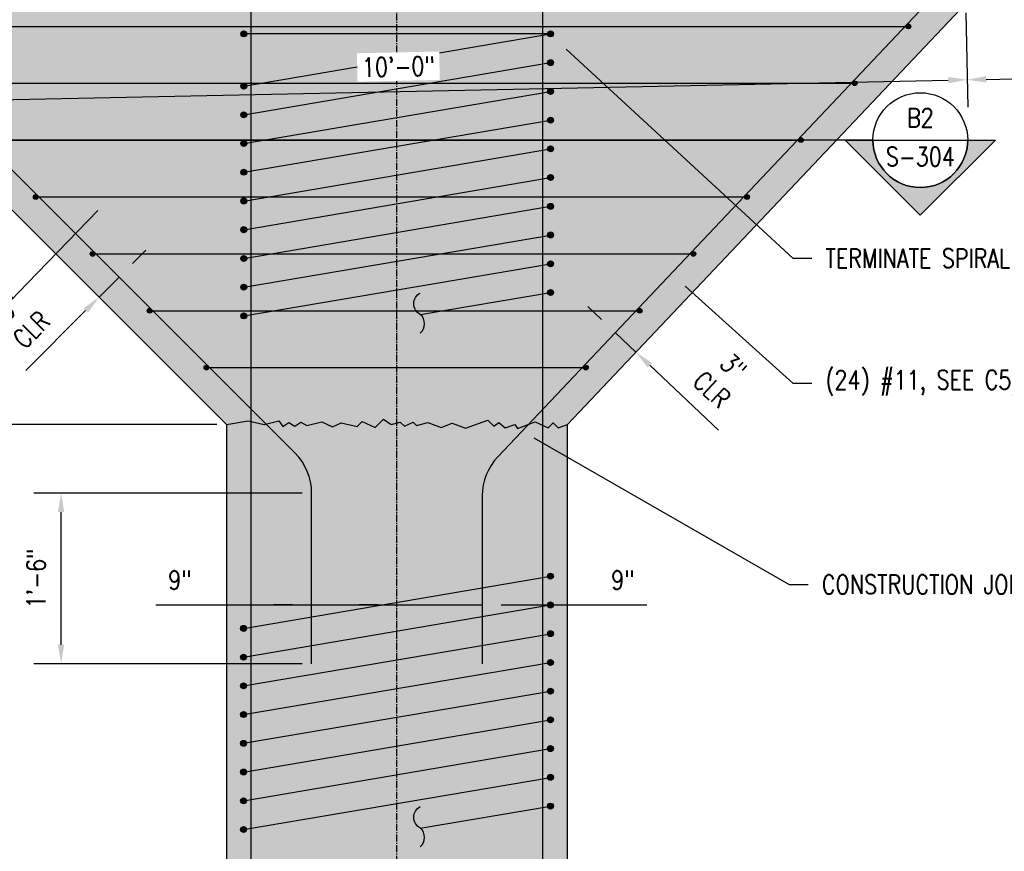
# Model space of a CAD drawing. Header units: inches. Extents: x -1586 to -513, y -86 to 236.
# Tile 9 of 12: x -1286 to -1182, y 84 to 172. Entities that reach past the tile are written whole.
import ezdxf
from ezdxf import colors
from ezdxf.entities.mleader import LeaderData, LeaderLine
from ezdxf.enums import TextEntityAlignment as Align
from ezdxf.math import Vec2, Vec3

# ---------------------------------------------------------------- set-up
doc = ezdxf.new("R2010")
doc.units = ezdxf.units.IN
doc.header["$MEASUREMENT"] = 0
doc.linetypes.add('CENTER2', pattern=[1.125, 0.75, -0.125, 0.125, -0.125])
for name, color, linetype in [('A-DETL', 3, 'Continuous'), ('A-DETL-GENF', 3, 'Continuous'), ('A-DETL-WIDE', 5, 'Continuous'), ('A-WALL-PATT', 8, 'Continuous'), ('G-ANNO-SYMB', 2, 'Continuous'), ('S-ANNO-DIMS', 1, 'Continuous'), ('S-ANNO-NOTE', 2, 'Continuous'), ('S-ANNO-SYMB', 2, 'Continuous'), ('S-ANNO-TEXT', 2, 'Continuous'), ('S-COLS', 53, 'Continuous'), ('S-GRID', 1, 'CENTER2')]:
    doc.layers.add(name, color=color, linetype=linetype)
doc.styles.add('Annotative', font='romans.shx', dxfattribs={"width": 0.8, "height": 0.125})
doc.styles.add('Arial', font='romans.shx', dxfattribs={"width": 0.8})
doc.styles.add('ROMANS', font='romans.shx', dxfattribs={"width": 0.8})
doc.dimstyles.new('Annotative', dxfattribs={"dimscale": 0, "dimtxt": 0.125, "dimasz": 0.125, "dimexe": 0.18, "dimexo": 0.0625, "dimgap": 0.09, "dimtad": 1, "dimdec": 3, "dimzin": 3, "dimdsep": 46, "dimlunit": 4, "dimtxsty": 'Annotative', "dimcen": 0.09, "dimclrt": 2, "dimazin": 2, "dimtfac": 1, "dimtdec": 3, "dimtmove": 0, "dimatfit": 0, "dimfxl": 1, "dimtfill": 1, "dimfrac": 2, "dimtolj": 1, "dimtzin": 0, "dimarcsym": 0})

# ---------------------------------------------------------------- blocks, each defined once
blk = doc.blocks.new('Reinforcing Bar Section_USACE - __5-V7-INTERIOR COLUMN SECTION')
h = blk.add_hatch(color=256)
h.dxf.hatch_style = 1
h.paths.add_polyline_path([(-1177.2, 10.66, 1), (-1177.83, 10.66, 1)])
blk.add_circle((-1177.51, 10.66), 0.312)
blk = doc.blocks.new('*D76')
at = {"layer": 'Defpoints', "color": 0, "transparency": 16777216}
for p in [(-1245.98, 119.36), (-1254.98, 115.53), (-1245.98, 109.91)]:
    blk.add_point(p, dxfattribs=at)
at = {"layer": 'S-ANNO-DIMS', "color": 0, "lineweight": -2, "transparency": 16777216}
for p, q in [((-1271.43, 109.91), (-1254.98, 109.91)), ((-1256.98, 109.91), (-1258.98, 109.91)), ((-1254.98, 109.91), (-1245.98, 109.91)), ((-1254.98, 109.91), (-1245.98, 109.91)), ((-1243.98, 109.91), (-1241.98, 109.91))]:
    blk.add_line(p, q, dxfattribs=at)
at = {"layer": 'S-ANNO-DIMS', "color": 0, "transparency": 16777216}
for points in [[(-1256.98, 110.24), (-1256.98, 109.57), (-1254.98, 109.91)], [(-1243.98, 110.24), (-1243.98, 109.57), (-1245.98, 109.91)]]:
    blk.add_solid(points, dxfattribs=at)
at = {"layer": 'S-ANNO-DIMS', "color": 2, "lineweight": -3, "transparency": 16777216, "insert": (-1268.88, 112.54), "char_height": 2, "attachment_point": 5, "style": 'Annotative', "bg_fill": 3, "box_fill_scale": 1.25, "bg_fill_color": 256, "bg_fill_true_color": 13158600, "bg_fill_transparency": 0}
blk.add_mtext('\\A1;9"', dxfattribs=at)
blk = doc.blocks.new('*D75')
at = {"layer": 'Defpoints', "color": 0, "transparency": 16777216}
for p in [(-1245.98, 119.36), (-1236.98, 114.96), (-1236.98, 109.91)]:
    blk.add_point(p, dxfattribs=at)
at = {"layer": 'S-ANNO-DIMS', "color": 0, "lineweight": -2, "transparency": 16777216}
for p, q in [((-1247.98, 109.91), (-1249.98, 109.91)), ((-1245.98, 109.91), (-1236.98, 109.91)), ((-1234.98, 109.91), (-1219.6, 109.91))]:
    blk.add_line(p, q, dxfattribs=at)
at = {"layer": 'S-ANNO-DIMS', "color": 0, "transparency": 16777216}
for points in [[(-1247.98, 110.24), (-1247.98, 109.57), (-1245.98, 109.91)], [(-1234.98, 110.24), (-1234.98, 109.57), (-1236.98, 109.91)]]:
    blk.add_solid(points, dxfattribs=at)
at = {"layer": 'S-ANNO-DIMS', "color": 2, "lineweight": -3, "transparency": 16777216, "insert": (-1222.15, 112.54), "char_height": 2, "attachment_point": 5, "style": 'Annotative', "bg_fill": 3, "box_fill_scale": 1.25, "bg_fill_color": 256, "bg_fill_true_color": 13158600, "bg_fill_transparency": 0}
blk.add_mtext('\\A1;9"', dxfattribs=at)
blk = doc.blocks.new('*D9')
at = {"layer": 'Defpoints', "color": 0, "transparency": 16777216}
for p in [(-1281.41, 121.71), (-1254.98, 121.71), (-1254.98, 103.71)]:
    blk.add_point(p, dxfattribs=at)
at = {"layer": 'S-ANNO-DIMS', "color": 0, "lineweight": -2, "transparency": 16777216}
for p, q in [((-1255.98, 121.71), (-1284.29, 121.71)), ((-1281.41, 105.71), (-1281.41, 119.71)), ((-1255.98, 103.71), (-1284.29, 103.71))]:
    blk.add_line(p, q, dxfattribs=at)
at = {"layer": 'S-ANNO-DIMS', "color": 0, "transparency": 16777216}
for points in [[(-1281.74, 119.71), (-1281.08, 119.71), (-1281.41, 121.71)], [(-1281.74, 105.71), (-1281.08, 105.71), (-1281.41, 103.71)]]:
    blk.add_solid(points, dxfattribs=at)
at = {"layer": 'S-ANNO-DIMS', "color": 2, "lineweight": -3, "transparency": 16777216, "insert": (-1284.04, 112.71), "char_height": 2, "width": 8.2186, "attachment_point": 5, "rotation": 90, "style": 'Annotative', "bg_fill": 3, "box_fill_scale": 1.25, "bg_fill_color": 256, "bg_fill_true_color": 13158600, "bg_fill_transparency": 0}
blk.add_mtext('\\A1;1\'-6"', dxfattribs=at)
blk = doc.blocks.new('*D38')
at = {"layer": 'Defpoints', "color": 0, "transparency": 16777216}
for p in [(-1291.18, 128.95), (-1263.98, 128.95), (-1263.98, 0.34)]:
    blk.add_point(p, dxfattribs=at)
at = {"layer": 'S-ANNO-DIMS', "color": 0, "lineweight": -2, "transparency": 16777216}
for p, q in [((-1264.98, 128.95), (-1294.06, 128.95)), ((-1291.18, 2.34), (-1291.18, 126.95))]:
    blk.add_line(p, q, dxfattribs=at)
at = {"layer": 'S-ANNO-DIMS', "color": 0, "transparency": 16777216}
for points in [[(-1291.51, 126.95), (-1290.84, 126.95), (-1291.18, 128.95)], [(-1291.51, 2.34), (-1290.84, 2.34), (-1291.18, 0.34)]]:
    blk.add_solid(points, dxfattribs=at)
at = {"layer": 'S-ANNO-DIMS', "color": 2, "transparency": 16777216, "insert": (-1294.14, 64.64), "char_height": 2, "attachment_point": 5, "rotation": 90, "style": 'Annotative', "bg_fill": 3, "box_fill_scale": 1.25, "bg_fill_color": 256, "bg_fill_true_color": 13158600, "bg_fill_transparency": 0}
blk.add_mtext('\\A1;10\'-8 5/8"', dxfattribs=at)
blk = doc.blocks.new('*D43')
at = {"layer": 'Defpoints', "color": 0, "transparency": 16777216}
for p in [(-1185.98, 173.38), (-1305.91, 170.89), (-1185.81, 165.32)]:
    blk.add_point(p, dxfattribs=at)
at = {"layer": 'S-ANNO-DIMS', "color": 0, "lineweight": -2, "transparency": 16777216}
for p, q in [((-1185.96, 172.38), (-1185.75, 162.44)), ((-1305.89, 169.89), (-1305.68, 159.95)), ((-1303.74, 162.87), (-1187.81, 165.28))]:
    blk.add_line(p, q, dxfattribs=at)
at = {"layer": 'S-ANNO-DIMS', "color": 0, "transparency": 16777216}
for points in [[(-1187.82, 165.61), (-1187.8, 164.95), (-1185.81, 165.32)], [(-1303.75, 163.21), (-1303.74, 162.54), (-1305.74, 162.83)]]:
    blk.add_solid(points, dxfattribs=at)
at = {"layer": 'S-ANNO-DIMS', "color": 2, "transparency": 16777216, "insert": (-1245.83, 166.71), "char_height": 2, "attachment_point": 5, "rotation": 1.1899, "style": 'Annotative', "bg_fill": 3, "box_fill_scale": 1.25, "bg_fill_color": 256, "bg_fill_true_color": 13158600, "bg_fill_transparency": 0}
blk.add_mtext('\\A1;10\'-0"', dxfattribs=at)
blk = doc.blocks.new('*D51')
at = {"layer": 'Defpoints', "color": 0, "transparency": 16777216}
for p in [(-1276.36, 145.58), (-1278.48, 143.46), (-1277.4, 142.38)]:
    blk.add_point(p, dxfattribs=at)
at = {"layer": 'S-ANNO-DIMS', "color": 0, "lineweight": -2, "transparency": 16777216}
for p, q in [((-1273.87, 145.92), (-1272.46, 147.33)), ((-1275.28, 144.5), (-1277.4, 142.38)), ((-1278.82, 140.97), (-1285.13, 134.66))]:
    blk.add_line(p, q, dxfattribs=at)
at = {"layer": 'S-ANNO-DIMS', "color": 0, "transparency": 16777216}
for points in [[(-1274.11, 146.15), (-1273.63, 145.68), (-1275.28, 144.5)], [(-1279.05, 141.2), (-1278.58, 140.73), (-1277.4, 142.38)]]:
    blk.add_solid(points, dxfattribs=at)
at = {"layer": 'S-ANNO-DIMS', "color": 2, "transparency": 16777216, "insert": (-1285.72, 140.14), "char_height": 2, "attachment_point": 5, "rotation": 45, "style": 'Annotative', "bg_fill": 3, "box_fill_scale": 1.25, "bg_fill_color": 256, "bg_fill_true_color": 13158600, "bg_fill_transparency": 0}
blk.add_mtext('\\A1;3"\\PCLR', dxfattribs=at)
blk = doc.blocks.new('Reinforcing Bar Section_USACE - __4')
h = blk.add_hatch(color=256)
h.dxf.hatch_style = 1
h.paths.add_polyline_path([(-0.25, 0, 1), (0.25, 0, 1)])
blk.add_circle((0, 0), 0.25)
blk = doc.blocks.new('*D59')
at = {"layer": 'Defpoints', "color": 0, "transparency": 16777216}
for p in [(-1216.53, 145.42), (-1214.35, 143.36), (-1222.94, 138.65)]:
    blk.add_point(p, dxfattribs=at)
at = {"layer": 'S-ANNO-DIMS', "color": 0, "lineweight": -2, "transparency": 16777216}
for p, q in [((-1224.39, 140.02), (-1225.85, 141.39)), ((-1222.94, 138.65), (-1220.76, 136.58)), ((-1219.31, 135.21), (-1212.05, 128.35))]:
    blk.add_line(p, q, dxfattribs=at)
at = {"layer": 'S-ANNO-DIMS', "color": 0, "transparency": 16777216}
for points in [[(-1224.16, 140.26), (-1224.62, 139.78), (-1222.94, 138.65)], [(-1219.08, 135.45), (-1219.54, 134.97), (-1220.76, 136.58)]]:
    blk.add_solid(points, dxfattribs=at)
at = {"layer": 'S-ANNO-DIMS', "color": 2, "transparency": 16777216, "insert": (-1211.62, 133.85), "char_height": 2, "attachment_point": 5, "rotation": 316.6078, "style": 'Annotative', "bg_fill": 3, "box_fill_scale": 1.25, "bg_fill_color": 256, "bg_fill_true_color": 13158600, "bg_fill_transparency": 0}
blk.add_mtext('\\A1;3"\\PCLR', dxfattribs=at)
blk = doc.blocks.new('*D60')
at = {"layer": 'Defpoints', "color": 0, "transparency": 16777216}
for p in [(-1161.98, 173.88), (-1185.98, 173.38), (-1161.81, 165.82)]:
    blk.add_point(p, dxfattribs=at)
at = {"layer": 'S-ANNO-DIMS', "color": 0, "lineweight": -2, "transparency": 16777216}
for p, q in [((-1161.96, 172.88), (-1161.75, 162.94)), ((-1185.96, 172.38), (-1185.75, 162.44)), ((-1183.81, 165.36), (-1163.81, 165.78))]:
    blk.add_line(p, q, dxfattribs=at)
at = {"layer": 'S-ANNO-DIMS', "color": 0, "transparency": 16777216}
for points in [[(-1183.82, 165.7), (-1183.8, 165.03), (-1185.81, 165.32)], [(-1163.82, 166.11), (-1163.8, 165.45), (-1161.81, 165.82)]]:
    blk.add_solid(points, dxfattribs=at)
at = {"layer": 'S-ANNO-DIMS', "color": 2, "transparency": 16777216, "insert": (-1173.9, 169.87), "char_height": 2, "attachment_point": 5, "rotation": 1.1899, "style": 'Annotative', "bg_fill": 3, "box_fill_scale": 1.25, "bg_fill_color": 256, "bg_fill_true_color": 13158600, "bg_fill_transparency": 0}
blk.add_mtext('\\A1;2\'-0"\\PTYP', dxfattribs=at)
blk = doc.blocks.new('*U61')
at = {"lineweight": -3}
h = blk.add_hatch(color=256, dxfattribs=at)
edge = h.paths.add_edge_path()
edge.add_line((0.3125, 0), (0.4947, 0))
edge.add_line((0.4947, 0), (0, -0.4947))
edge.add_line((0, -0.4947), (-0.4947, 0))
edge.add_line((-0.4947, 0), (-0.3125, 0))
edge.add_arc((0, 0), 0.3125, 180, 360)
at = {"linetype": 'Continuous', "lineweight": -3}
blk.add_line((-0.3125, 0), (-6.773, 0), dxfattribs=at)
at = {"lineweight": -3}
for p, q in [((-0.4947, 0), (0, -0.4947)), ((-0.3125, 0), (0.3125, 0)), ((0, -0.4947), (0.4947, 0))]:
    blk.add_line(p, q, dxfattribs=at)
at = {"lineweight": -3, "flags": 128}
blk.add_lwpolyline([(0.3125, 0), (0.4947, 0), (0, -0.4947), (-0.4947, 0), (-0.3125, 0, 1), (0.3125, 0)], format="xyb", close=True, dxfattribs=at)
blk.add_lwpolyline([(0.3125, -0.0156), (0.3125, -0.0156)], dxfattribs=at)
blk.add_lwpolyline([(0.3125, -0.0156), (0.3125, -0.0156)], dxfattribs=at)
at = {"lineweight": -3}
blk.add_circle((0, 0), 0.3125, dxfattribs=at)
at = {"linetype": 'Continuous', "lineweight": -3, "style": 'Arial'}
blk.add_attdef('X#', text='', height=0.0938, dxfattribs=at).set_placement((0, 0.0469), align=Align.BOTTOM_CENTER)
blk.add_attdef('X-###', text='', height=0.0938, dxfattribs=at).set_placement((0, -0.0469), align=Align.TOP_CENTER)

msp = doc.modelspace()

# ---------------------------------------------------------------- hatches: boundary and pattern name
at = {"layer": 'A-WALL-PATT', "lineweight": -3}
h = msp.add_hatch(dxfattribs=at)
h.set_pattern_fill('AR-CONC', color=8, style=0)
h.set_pattern_definition([(50, (0, 0), (7.172602, -0.627521), [0.75, -8.25]), (355, (0, 0), (-1.387513, 7.52192), [0.6, -6.6]), (100.45144, (0.598, -0.052), (5.78509, 6.8944), [0.6374, -7.01142]), (46.1842, (0, 2), (10.672413, -1.65519), [1.125, -12.375]), (96.6356, (0.889, 1.862), (9.34662, 9.741186), [0.9561, -10.51714]), (351.1842, (0, 2), (9.34662, 9.74119), [0.9, -9.9]), (21, (1, 1.5), (5.96907, -4.02619), [0.75, -8.25]), (326, (1, 1.5), (2.433153, 7.2515), [0.6, -6.6]), (71.45144, (1.4974, 1.1645), (8.402224, 3.22531), [0.6374, -7.01142]), (37.5, (0, 0), (0.1215986, 3.3289385), [0, -6.52, 0, -6.7, 0, -6.625]), (7.5, (0, 0), (2.630695, 3.944117), [0, -3.82, 0, -6.37, 0, -2.525]), (327.5, (-2.23, 0), (5.3382244, -0.2255487), [0, -2.5, 0, -7.8, 0, -10.35]), (317.5, (-3.23, 0), (5.831862, 1.00105), [0, -3.25, 0, -5.18, 0, -7.35])])
h.paths.add_polyline_path([(-1161.9761, 173.876), (-1185.9761, 173.3775), (-1227.9761, 128.9516), (-1227.9761, 0.375), (-1229.1076, 0.0078), (-1229.6379, 0.5381), (-1230.1683, 0.0078), (-1231.5277, 0.6417), (-1233.4071, -0.0423), (-1233.6939, 0.3672), (-1234.6908, 0.0044), (-1235.3589, 0.565), (-1235.8873, 0.1951), (-1236.5235, 0.8313), (-1238.8727, -0.0237), (-1240.2823, 0.4893), (-1241.4569, 0.0618), (-1242.8664, 0.5748), (-1244.0738, 0.2513), (-1244.4274, 0.6048), (-1245.3337, 0.1822), (-1245.7776, 0.6261), (-1246.7435, 0.3672), (-1247.5312, 0.9188), (-1248.4151, 0.035), (-1249.7746, 0.6689), (-1250.3049, 0.1385), (-1252.0093, 0.5353), (-1252.9157, 0.1127), (-1254.0485, 0.6409), (-1255.6156, 0.2502), (-1256.2651, 0.6252), (-1256.8795, 0.195), (-1257.529, 0.57), (-1258.1434, 0.1399), (-1258.5735, 0.7542), (-1260.1256, 0.3672), (-1261.8042, 0.758), (-1263.9761, 0.375), (-1263.9761, 128.9516), (-1305.9109, 170.8864), (-1329.9761, 170.3865), (-1341.8145, 182.2248), (-1351.3196, 182.0294), (-1351.7151, 194.5216), (-1350.7314, 195.053), (-1352.7621, 195.9892), (-1351.7784, 196.5206), (-1351.984, 203.0155), (-1099.1377, 208.2152), (-1099.0038, 201.7031), (-1099.9933, 201.1827), (-1097.9731, 200.224), (-1098.9627, 199.7036), (-1098.7054, 187.1928), (-1150.1743, 186.1238)])
h.paths.add_polyline_path([(-1330.4287, 175.3228), (-1325.7362, 176.6834), (-1327.4999, 182.7662), (-1332.1923, 181.4056)], flags=24)

# ---------------------------------------------------------------- linework, layer by layer
at = {"layer": 'A-DETL', "lineweight": -3}
for p, q in [((-1262.1446, 164.6529), (-1229.7696, 170.155)), ((-1262.1446, 161.6216), (-1229.7696, 167.1237)), ((-1262.1446, 158.5904), (-1229.7696, 164.0925)), ((-1262.1446, 155.5591), (-1229.7696, 161.0612)), ((-1262.1446, 152.5279), (-1229.7696, 158.03)), ((-1262.1446, 149.4966), (-1229.7696, 154.9987)), ((-1262.1446, 146.4654), (-1229.7696, 151.9675)), ((-1262.1446, 143.4341), (-1229.7696, 148.9362)), ((-1262.1446, 140.4029), (-1229.7696, 145.905)), ((-1243.5158, 140.5407), (-1229.7696, 142.8737)), ((-1262.1636, 107.4372), (-1229.7886, 112.9393)), ((-1262.1636, 104.4059), (-1229.7886, 109.908)), ((-1262.1636, 101.3747), (-1229.7886, 106.8768)), ((-1262.1636, 98.3434), (-1229.7886, 103.8455)), ((-1262.1636, 95.3122), (-1229.7886, 100.8143)), ((-1262.1636, 92.2809), (-1229.7886, 97.783)), ((-1262.1636, 89.2497), (-1229.7886, 94.7518)), ((-1262.1636, 86.2184), (-1229.7886, 91.7205)), ((-1243.5141, 86.3563), (-1229.7886, 88.6893))]:
    msp.add_line(p, q, dxfattribs=at)
at = {"layer": 'A-DETL'}
for p, q in [((-1290.0772, 158.9516), (-1203.3614, 158.9516)), ((-1284.0772, 152.9516), (-1209.0337, 152.9516)), ((-1266.0772, 134.9516), (-1226.0508, 134.9516))]:
    msp.add_line(p, q, dxfattribs=at)
at = {"layer": 'A-DETL', "lineweight": -3}
for points in [[(-1243.5158, 138.572, 0.44469329), (-1243.5158, 140.572, -0.60352966), (-1243.5158, 142.822)], [(-1243.5141, 84.3875, 0.44469329), (-1243.5141, 86.3875, -0.60352966), (-1243.5141, 88.6375)]]:
    msp.add_lwpolyline(points, format="xyb", dxfattribs=at)
msp.add_lwpolyline([(-1263.9761, 128.9516), (-1261.6603, 129.3423), (-1259.9817, 128.9516), (-1258.4297, 129.3386), (-1257.9995, 128.7242), (-1257.3851, 129.1544), (-1256.7356, 128.7794), (-1256.1212, 129.2096), (-1255.4717, 128.8346), (-1253.9047, 129.2253), (-1252.7718, 128.697), (-1251.8655, 129.1196), (-1250.161, 128.7229), (-1249.6307, 129.2532), (-1248.2712, 128.6193), (-1247.3874, 129.5032), (-1246.5996, 128.9516), (-1245.6337, 129.2104), (-1245.1898, 128.7666), (-1244.2835, 129.1892), (-1243.93, 128.8356), (-1242.7226, 129.1591), (-1241.313, 128.6461), (-1240.1384, 129.0736), (-1238.7289, 128.5606), (-1236.3796, 129.4157), (-1235.7434, 128.7794), (-1235.2151, 129.1494), (-1234.5469, 128.5887), (-1233.55, 128.9516), (-1233.2632, 128.542), (-1231.3839, 129.2261), (-1230.0244, 128.5921), (-1229.4941, 129.1225), (-1228.9637, 128.5921), (-1227.9761, 128.9516)], dxfattribs=at)
at = {"layer": 'S-COLS', "lineweight": -3}
for p, q in [((-1185.9761, 173.3775), (-1227.9761, 128.9516)), ((-1305.9109, 170.8864), (-1263.9761, 128.9516))]:
    msp.add_line(p, q, dxfattribs=at)
at = {"layer": 'S-GRID', "lineweight": -3}
msp.add_line((-1245.9761, -68.0567), (-1245.9761, 230.4176), dxfattribs=at)

# ---------------------------------------------------------------- block references
at = {"layer": 'A-DETL-GENF', "lineweight": -3}
for name, p in [('Reinforcing Bar Section_USACE - __5-V7-INTERIOR COLUMN SECTION', (-52.2567, 159.4969)), ('Reinforcing Bar Section_USACE - __5-V7-INTERIOR COLUMN SECTION', (-52.2567, 156.4657)), ('Reinforcing Bar Section_USACE - __5-V7-INTERIOR COLUMN SECTION', (-84.6317, 153.9949)), ('Reinforcing Bar Section_USACE - __5-V7-INTERIOR COLUMN SECTION', (-52.2567, 153.4344)), ('Reinforcing Bar Section_USACE - __5-V7-INTERIOR COLUMN SECTION', (-84.6317, 150.9636)), ('Reinforcing Bar Section_USACE - __5-V7-INTERIOR COLUMN SECTION', (-52.2567, 150.4032)), ('Reinforcing Bar Section_USACE - __4', (-1203.3614, 158.9516)), ('Reinforcing Bar Section_USACE - __5-V7-INTERIOR COLUMN SECTION', (-84.6317, 147.9324)), ('Reinforcing Bar Section_USACE - __5-V7-INTERIOR COLUMN SECTION', (-52.2567, 147.3719)), ('Reinforcing Bar Section_USACE - __5-V7-INTERIOR COLUMN SECTION', (-84.6317, 144.9011)), ('Reinforcing Bar Section_USACE - __5-V7-INTERIOR COLUMN SECTION', (-52.2567, 144.3407)), ('Reinforcing Bar Section_USACE - __4', (-1284.0772, 152.9516)), ('Reinforcing Bar Section_USACE - __5-V7-INTERIOR COLUMN SECTION', (-84.6317, 141.8699)), ('Reinforcing Bar Section_USACE - __4', (-1209.0337, 152.9516)), ('Reinforcing Bar Section_USACE - __5-V7-INTERIOR COLUMN SECTION', (-52.2567, 141.3094)), ('Reinforcing Bar Section_USACE - __5-V7-INTERIOR COLUMN SECTION', (-84.6317, 138.8386)), ('Reinforcing Bar Section_USACE - __5-V7-INTERIOR COLUMN SECTION', (-52.2567, 138.2782)), ('Reinforcing Bar Section_USACE - __5-V7-INTERIOR COLUMN SECTION', (-84.6317, 135.8074)), ('Reinforcing Bar Section_USACE - __4', (-1214.7061, 146.9516)), ('Reinforcing Bar Section_USACE - __5-V7-INTERIOR COLUMN SECTION', (-52.2567, 135.2469)), ('Reinforcing Bar Section_USACE - __5-V7-INTERIOR COLUMN SECTION', (-84.6317, 132.7761)), ('Reinforcing Bar Section_USACE - __5-V7-INTERIOR COLUMN SECTION', (-52.2567, 132.2157)), ('Reinforcing Bar Section_USACE - __5-V7-INTERIOR COLUMN SECTION', (-84.6317, 129.7449)), ('Reinforcing Bar Section_USACE - __4', (-1220.3784, 140.9516)), ('Reinforcing Bar Section_USACE - __4', (-1266.0772, 134.9516)), ('Reinforcing Bar Section_USACE - __4', (-1226.0508, 134.9516)), ('Reinforcing Bar Section_USACE - __5-V7-INTERIOR COLUMN SECTION', (-52.2758, 102.2812)), ('Reinforcing Bar Section_USACE - __5-V7-INTERIOR COLUMN SECTION', (-52.2758, 99.25)), ('Reinforcing Bar Section_USACE - __5-V7-INTERIOR COLUMN SECTION', (-84.6508, 96.7792)), ('Reinforcing Bar Section_USACE - __5-V7-INTERIOR COLUMN SECTION', (-52.2758, 96.2188)), ('Reinforcing Bar Section_USACE - __5-V7-INTERIOR COLUMN SECTION', (-84.6508, 93.7479)), ('Reinforcing Bar Section_USACE - __5-V7-INTERIOR COLUMN SECTION', (-52.2758, 93.1875)), ('Reinforcing Bar Section_USACE - __5-V7-INTERIOR COLUMN SECTION', (-84.6508, 90.7167)), ('Reinforcing Bar Section_USACE - __5-V7-INTERIOR COLUMN SECTION', (-52.2758, 90.1563)), ('Reinforcing Bar Section_USACE - __5-V7-INTERIOR COLUMN SECTION', (-84.6508, 87.6854)), ('Reinforcing Bar Section_USACE - __5-V7-INTERIOR COLUMN SECTION', (-52.2758, 87.125)), ('Reinforcing Bar Section_USACE - __5-V7-INTERIOR COLUMN SECTION', (-84.6508, 84.6542)), ('Reinforcing Bar Section_USACE - __5-V7-INTERIOR COLUMN SECTION', (-52.2758, 84.0938)), ('Reinforcing Bar Section_USACE - __5-V7-INTERIOR COLUMN SECTION', (-84.6508, 81.6229)), ('Reinforcing Bar Section_USACE - __5-V7-INTERIOR COLUMN SECTION', (-52.2758, 81.0625)), ('Reinforcing Bar Section_USACE - __5-V7-INTERIOR COLUMN SECTION', (-84.6508, 78.5917)), ('Reinforcing Bar Section_USACE - __5-V7-INTERIOR COLUMN SECTION', (-52.2758, 78.0313)), ('Reinforcing Bar Section_USACE - __5-V7-INTERIOR COLUMN SECTION', (-84.6508, 75.5604))]:
    msp.add_blockref(name, p, dxfattribs=at)

# ---------------------------------------------------------------- leaders
at = {"layer": 'S-ANNO-NOTE', "lineweight": -3}
ml = msp.add_multileader_mtext('Standard', dxfattribs=at)
ml.set_content('\\pxt3.2,6.4,9.6,12.8,16,19.2,22.4,25.6,28.8,32,35.2,38.4,41.6,44.8,48,51.2,54.4,57.6,60.8,64,67.2,70.4,73.6,76.8,80,83.2,86.4,89.6,92.8,96,99.2,102.4;{\\C256;SEE PLAN S-104 FOR ROOF SLAB REINFORCING }', color=256, style='Annotative')
ml.set_leader_properties(color=1, linetype='ByLayer', lineweight=-1)
ml.build(insert=Vec2(0, 0))
ml.multileader.update_dxf_attribs({"text_right_attachment_type": 3, "dogleg_length": 0.125, "arrow_head_size": 2, "scale": 16})
ctx = ml.context
ctx.base_point, ctx.scale, ctx.char_height, ctx.arrow_head_size, ctx.landing_gap_size, ctx.plane_origin = Vec3(-1421.0387, 165.4085), 16, 2, 2, 1.44, Vec3(-1431.9209, 190.7459)
ctx.right_attachment = 3
notes = []
notes.append((ctx, [(0, (1, 1, 0), (-1423.0387, 165.4085), (1, 0), 2, [(2, [(-1419.6166, 181.1503), (-1426.5753, 197.3914)], 0, [])])]))
ctx.mtext.insert, ctx.mtext.width, ctx.mtext.defined_height, ctx.mtext.flow_direction = Vec3(-1419.5987, 166.4085), 34.61305, 4.6939, 5
ml = msp.add_multileader_mtext('Standard', dxfattribs=at)
ml.set_content('#8 DIAGONAL BARS\\PMATCH ROOF REINF CONTINUOUS BAR SPACING, MAX 8" OC', color=256, style='Annotative')
ml.set_leader_properties(color=1, linetype='ByLayer', lineweight=-1)
ml.build(insert=Vec2(0, 0))
ml.multileader.update_dxf_attribs({"text_right_attachment_type": 3, "dogleg_length": 0.125, "arrow_head_size": 2, "scale": 16})
ctx = ml.context
ctx.base_point, ctx.scale, ctx.char_height, ctx.arrow_head_size, ctx.landing_gap_size, ctx.plane_origin = Vec3(-1478.4401, 150.5297), 16, 2, 2, 1.44, Vec3(-1486.437, 154.3722)
ctx.right_attachment = 3
notes.append((ctx, [(0, (1, 1, 0), (-1480.4401, 150.5297), (1, 0), 2, [(0, [(-1489.6428, 177.1075)], 0, [])])]))
ctx.mtext.insert, ctx.mtext.width, ctx.mtext.defined_height, ctx.mtext.flow_direction = Vec3(-1477.0001, 151.7201), 40.281249, 4.6939, 5
ml = msp.add_multileader_mtext('Standard', dxfattribs=at)
ml.set_content('6"X6" CHAMFER AT WALL TO ROOF JOINT, (TYP)', color=256, style='Annotative')
ml.set_leader_properties(color=1, linetype='ByLayer', lineweight=-1)
ml.build(insert=Vec2(0, 0))
ml.multileader.update_dxf_attribs({"text_right_attachment_type": 3, "dogleg_length": 0.125, "arrow_head_size": 2, "scale": 16})
ctx = ml.context
ctx.base_point, ctx.scale, ctx.char_height, ctx.arrow_head_size, ctx.landing_gap_size, ctx.plane_origin = Vec3(-1478.4401, 136.4789), 16, 2, 2, 1.44, Vec3(-1488.9328, 150.1365)
ctx.right_attachment = 3
notes.append((ctx, [(0, (1, 1, 0), (-1480.4401, 136.4789), (1, 0), 2, [(0, [(-1490.2746, 175.0615)], 0, [])])]))
ctx.mtext.insert, ctx.mtext.width, ctx.mtext.defined_height, ctx.mtext.flow_direction = Vec3(-1477.0001, 137.8122), 34.61305, 4.6939, 5
ml = msp.add_multileader_mtext('Standard', dxfattribs=at)
ml.set_content('TERMINATE SPIRAL 2" BELOW BOTTOM OF DROP PANEL ELEVATION', color=256, style='Annotative')
ml.set_leader_properties(color=1, lineweight=-1)
ml.build(insert=Vec2(0, 0))
ml.multileader.update_dxf_attribs({"text_right_attachment_type": 3, "dogleg_length": 0.125, "arrow_head_size": 2, "scale": 16})
ctx = ml.context
ctx.base_point, ctx.scale, ctx.char_height, ctx.arrow_head_size, ctx.landing_gap_size, ctx.plane_origin = Vec3(-1202.2144, 146.4879), 16, 2, 2, 1.44, Vec3(-1217.0978, 125.483)
ctx.right_attachment = 3
notes.append((ctx, [(0, (1, 1, 0), (-1204.2144, 146.4879), (1, 0), 2, [(0, [(-1229.5828, 169.9045)], 0, [])])]))
ctx.mtext.insert, ctx.mtext.width, ctx.mtext.defined_height, ctx.mtext.flow_direction = Vec3(-1200.7744, 147.4879), 33.949788, 8.4339, 5
for ctx, leaders in notes:
    for number, flags, end, landing, length, lines in leaders:
        leader = LeaderData()
        leader.index, (leader.has_last_leader_line, leader.has_dogleg_vector, leader.attachment_direction) = number, flags
        leader.last_leader_point, leader.dogleg_vector, leader.dogleg_length = Vec3(end), Vec3(landing), length
        for number, points, colour, breaks in lines:
            line = LeaderLine()
            line.index, line.vertices, line.color, line.breaks = number, Vec3.list(points), colors.encode_raw_color(colour), breaks
            leader.lines.append(line)
        ctx.leaders.append(leader)

# ---------------------------------------------------------------- next in the draw order: dimensions: what is measured, and where the dimension line sits
at = {"layer": 'S-ANNO-DIMS', "lineweight": -3}
dim = msp.add_linear_dim(base=(-1245.9761, 109.9082), p1=(-1254.9761, 115.527), p2=(-1245.9761, 119.3578), dimstyle='Annotative', override={"dimpost": '\\X', "dimsah": 1, "dimse1": 1, "dimse2": 1}, dxfattribs=at)
dim.commit()
dim.dimension.update_dxf_attribs({"geometry": '*D76', "text_midpoint": (-1268.8823, 109.5553), "dimtype": 160})

# ---------------------------------------------------------------- next in the draw order: dimensions: what is measured, and where the dimension line sits
dim = msp.add_linear_dim(base=(-1281.41, 121.709), p1=(-1254.9761, 103.709), p2=(-1254.9761, 121.709), angle=90, dimstyle='Annotative', override={"dimdec": 0, "dimpost": '\\X'}, dxfattribs=at)
dim.commit()
dim.dimension.update_dxf_attribs({"geometry": '*D9', "text_midpoint": (-1281.41, 112.709), "dimtype": 160})
dim = msp.add_linear_dim(base=(-1236.9761, 109.9082), p1=(-1245.9761, 119.3578), p2=(-1236.9761, 114.963), dimstyle='Annotative', override={"dimpost": '\\X', "dimsah": 1, "dimse1": 1, "dimse2": 1}, dxfattribs=at)
dim.commit()
dim.dimension.update_dxf_attribs({"geometry": '*D75', "text_midpoint": (-1222.1481, 109.9082), "dimtype": 160})

# ---------------------------------------------------------------- next in the draw order: linework, layer by layer
at = {"layer": 'A-DETL-WIDE', "lineweight": -3}
for points in [[(-1206.6024, -47.728), (-1224.6011, -47.728, -0.41421356), (-1230.6011, -41.728), (-1230.6011, 196.3897, -0.37765426), (-1224.649, 201.6332), (-1206.649, 201.6332)], [(-1285.3498, -47.728), (-1267.3511, -47.728, 0.41421356), (-1261.3511, -41.728), (-1261.3511, 195.5125, 0.37765426), (-1267.3032, 200.7561), (-1285.3032, 200.7561)]]:
    msp.add_lwpolyline(points, format="xyb", dxfattribs=at)
at = {"layer": 'S-COLS', "lineweight": -3}
for p, q in [((-1263.9761, 128.9516), (-1263.9761, 0.375)), ((-1227.9761, 0.375), (-1227.9761, 128.9516))]:
    msp.add_line(p, q, dxfattribs=at)

# ---------------------------------------------------------------- next in the draw order: leaders
at = {"layer": 'S-ANNO-NOTE', "lineweight": -3}
ml = msp.add_multileader_mtext('Standard', dxfattribs=at)
ml.set_content('CONSTRUCTION\\PJOINT', color=256, style='Annotative')
ml.set_leader_properties(color=1, linetype='ByLayer', lineweight=-1)
ml.build(insert=Vec2(0, 0))
ml.multileader.update_dxf_attribs({"text_right_attachment_type": 3, "dogleg_length": 0.125, "arrow_head_size": 2, "scale": 16})
ctx = ml.context
ctx.base_point, ctx.scale, ctx.char_height, ctx.arrow_head_size, ctx.landing_gap_size, ctx.plane_origin = Vec3(-1478.4401, 122.6643), 16, 2, 2, 1.44, Vec3(-1510.7017, 137.7016)
ctx.right_attachment = 3
notes = []
notes.append((ctx, [(1, (1, 1, 0), (-1480.4401, 122.6643), (1, 0), 2, [(0, [(-1493.9082, 172.1384)], 0, [])])]))
ctx.mtext.insert, ctx.mtext.width, ctx.mtext.flow_direction = Vec3(-1477.0001, 123.6643), 26.581359, 5
ml = msp.add_multileader_mtext('Standard', dxfattribs=at)
ml.set_content('\\pxt3.2,6.4,9.6,12.8,16,19.2,22.4,25.6,28.8,32,35.2,38.4,41.6,44.8,48,51.2,54.4,57.6,60.8,64,67.2,70.4,73.6,76.8,80,83.2,86.4,89.6,92.8,96,99.2,102.4;{\\C256;CONSTRUCTION JOINT }', color=256, style='Annotative')
ml.set_leader_properties(color=1, linetype='ByLayer', lineweight=-1)
ml.build(insert=Vec2(0, 0))
ml.multileader.update_dxf_attribs({"text_right_attachment_type": 3, "dogleg_length": 0.125, "arrow_head_size": 2, "scale": 16})
ctx = ml.context
ctx.base_point, ctx.scale, ctx.char_height, ctx.arrow_head_size, ctx.landing_gap_size, ctx.plane_origin = Vec3(-1202.5903, 112.0748), 16, 2, 2, 1.44, Vec3(-1221.5632, 102.7785)
ctx.right_attachment = 3
notes.append((ctx, [(0, (1, 1, 0), (-1204.5903, 112.0748), (1, 0), 2, [(0, [(-1233.2632, 128.542)], 0, [])])]))
ctx.mtext.insert, ctx.mtext.width, ctx.mtext.defined_height, ctx.mtext.flow_direction = Vec3(-1201.1503, 113.0748), 34.61305, 4.6939, 5
for ctx, leaders in notes:
    for number, flags, end, landing, length, lines in leaders:
        leader = LeaderData()
        leader.index, (leader.has_last_leader_line, leader.has_dogleg_vector, leader.attachment_direction) = number, flags
        leader.last_leader_point, leader.dogleg_vector, leader.dogleg_length = Vec3(end), Vec3(landing), length
        for number, points, colour, breaks in lines:
            line = LeaderLine()
            line.index, line.vertices, line.color, line.breaks = number, Vec3.list(points), colors.encode_raw_color(colour), breaks
            leader.lines.append(line)
        ctx.leaders.append(leader)

# ---------------------------------------------------------------- next in the draw order: dimensions: what is measured, and where the dimension line sits
at = {"layer": 'S-ANNO-DIMS'}
dim = msp.add_aligned_dim(p1=(-1305.9109, 170.8864), p2=(-1185.9761, 173.3775), distance=-8.0562, dimstyle='Annotative', override={"dimpost": '\\X'}, dxfattribs=at)
dim.commit()
dim.dimension.update_dxf_attribs({"geometry": '*D43', "text_midpoint": (-1245.8308, 166.7074)})
dim = msp.add_aligned_dim(p1=(-1276.3596, 145.5777), p2=(-1278.4809, 143.4564), distance=1.5217, text='<>\\PCLR', dimstyle='Annotative', override={"dimpost": '\\X', "dimse1": 1, "dimse2": 1}, dxfattribs=at)
dim.commit()
dim.dimension.update_dxf_attribs({"geometry": '*D51', "text_midpoint": (-1285.7177, 140.1445)})
dim = msp.add_linear_dim(base=(-1291.176, 128.9516), p1=(-1263.9761, 0.3369), p2=(-1263.9761, 128.9516), angle=90, dimstyle='Annotative', override={"dimpost": '\\X', "dimse1": 1}, dxfattribs=at)
dim.commit()
dim.dimension.update_dxf_attribs({"geometry": '*D38', "text_midpoint": (-1294.1398, 64.6443)})

# ---------------------------------------------------------------- next in the draw order: linework, layer by layer
at = {"layer": 'A-DETL'}
for p, q in [((-1302.0772, 170.9516), (-1192.0166, 170.9516)), ((-1296.0772, 164.9516), (-1197.689, 164.9516)), ((-1278.0772, 146.9516), (-1214.7061, 146.9516)), ((-1272.0772, 140.9516), (-1220.3784, 140.9516))]:
    msp.add_line(p, q, dxfattribs=at)
at = {"layer": 'A-DETL', "lineweight": -3}
msp.add_line((-1229.7696, 170.155), (-1262.1446, 170.155), dxfattribs=at)
at = {"layer": 'A-DETL-WIDE', "lineweight": -3}
for points in [[(-1136.6304, 202.4431), (-1160.6304, 201.9495, 0.20086242), (-1164.8671, 200.0727), (-1235.3361, 125.5334, 0.1916293), (-1236.9761, 121.4114), (-1236.9761, 103.709)], [(-1254.9761, 103.709), (-1254.9761, 121.709, 0.19891237), (-1256.7335, 125.9516), (-1327.4549, 196.673, 0.20426167), (-1331.8209, 198.4291), (-1351.4877, 198.0246)]]:
    msp.add_lwpolyline(points, format="xyb", dxfattribs=at)

# ---------------------------------------------------------------- next in the draw order: block references
at = {"layer": 'A-DETL-GENF', "lineweight": -3}
for name, p in [('Reinforcing Bar Section_USACE - __5-V7-INTERIOR COLUMN SECTION', (-84.6317, 159.4969)), ('Reinforcing Bar Section_USACE - __4', (-1192.0166, 170.9516)), ('Reinforcing Bar Section_USACE - __4', (-1197.689, 164.9516)), ('Reinforcing Bar Section_USACE - __4', (-1278.0772, 146.9516)), ('Reinforcing Bar Section_USACE - __4', (-1272.0772, 140.9516))]:
    msp.add_blockref(name, p, dxfattribs=at)

# ---------------------------------------------------------------- next in the draw order: dimensions: what is measured, and where the dimension line sits
at = {"layer": 'S-ANNO-DIMS'}
dim = msp.add_linear_dim(base=(-1161.8088, 165.8216), p1=(-1185.9761, 173.3775), p2=(-1161.9761, 173.876), angle=181.189918, text='<>\\PTYP', dimstyle='Annotative', override={"dimpost": '\\X'}, dxfattribs=at)
dim.commit()
dim.dimension.update_dxf_attribs({"geometry": '*D60', "text_midpoint": (-1173.8981, 169.8685)})
dim = msp.add_linear_dim(base=(-1222.9403, 138.6452), p1=(-1214.3539, 143.3607), p2=(-1216.5339, 145.4216), angle=136.607841, text='<>\\PCLR', dimstyle='Annotative', override={"dimpost": '\\X', "dimse1": 1, "dimse2": 1}, dxfattribs=at)
dim.commit()
dim.dimension.update_dxf_attribs({"geometry": '*D59', "text_midpoint": (-1214.5672, 130.7294), "dimtype": 161})

# ---------------------------------------------------------------- next in the draw order: block references
at = {"layer": 'G-ANNO-SYMB', "lineweight": -3}
ref = msp.add_blockref('*U61', (-1190.7637, 158.9516), dxfattribs=dict(at, xscale=16, yscale=16, zscale=16))
ref.add_attrib('X-###', 'S-304', dxfattribs={"layer": 'S-ANNO-SYMB', "color": 1, "linetype": 'Continuous', "lineweight": -2, "height": 2, "style": 'ROMANS', "width": 0.8}).set_placement((-1190.7637, 158.2016), align=Align.TOP_CENTER)
ref.add_attrib('X#', 'B2', dxfattribs={"layer": 'S-ANNO-TEXT', "color": 1, "linetype": 'Continuous', "lineweight": -2, "height": 2, "style": 'ROMANS', "width": 0.8}).set_placement((-1190.7637, 159.7016), align=Align.BOTTOM_CENTER)

# ---------------------------------------------------------------- next in the draw order: leaders
at = {"layer": 'S-ANNO-NOTE', "lineweight": -3}
ml = msp.add_multileader_mtext('Standard', dxfattribs=at)
ml.set_content('THE INTERACTION OF THE ROOF REINF TO THE WALL REINF IS A NON-CONTACT LAP SPLICE AS THE TWO BARS ARE NOT AT THE SAME SPACING', color=256, style='Annotative')
ml.set_leader_properties(color=1, linetype='ByLayer', lineweight=-1)
ml.build(insert=Vec2(0, 0))
ml.multileader.update_dxf_attribs({"text_right_attachment_type": 3, "dogleg_length": 0.125, "arrow_head_size": 2, "scale": 16})
ctx = ml.context
ctx.base_point, ctx.scale, ctx.char_height, ctx.arrow_head_size, ctx.landing_gap_size, ctx.plane_origin = Vec3(-1562.7988, 164.0527), 16, 2, 2, 1.44, Vec3(-1510.7017, 148.342)
ctx.right_attachment = 3
notes = []
notes.append((ctx, [(0, (1, 1, 0), (-1518.7569, 150.7194), (-1, 0), 2, [(0, [(-1510.2059, 162.387)], 0, [])])]))
ctx.mtext.insert, ctx.mtext.width, ctx.mtext.flow_direction = Vec3(-1561.3588, 165.0527), 39.457666, 5
ml = msp.add_multileader_mtext('Standard', dxfattribs=at)
ml.set_content('#4 CLOSED TIES @ 6" OC', color=256, style='Annotative')
ml.set_leader_properties(color=1, linetype='ByLayer', lineweight=-1)
ml.build(insert=Vec2(0, 0))
ml.multileader.update_dxf_attribs({"text_right_attachment_type": 3, "dogleg_length": 0.125, "arrow_head_size": 2, "scale": 16})
ctx = ml.context
ctx.base_point, ctx.scale, ctx.char_height, ctx.arrow_head_size, ctx.landing_gap_size, ctx.plane_origin = Vec3(-1318.5119, 138.8046), 16, 2, 2, 1.44, Vec3(-1336.2939, 118.7951)
ctx.right_attachment = 3
notes.append((ctx, [(1, (1, 1, 0), (-1293.8223, 134.7094), (-1, 0), 2, [(0, [(-1276.1316, 152.9516)], 0, [])])]))
ctx.mtext.insert, ctx.mtext.width, ctx.mtext.defined_height, ctx.mtext.flow_direction = Vec3(-1317.0719, 139.8046), 20.397857, 4.6939, 5
ml = msp.add_multileader_mtext('Standard', dxfattribs=at)
ml.set_content('(24) #11, SEE C5/S-304', color=256, style='Annotative')
ml.set_leader_properties(color=1, lineweight=-1)
ml.build(insert=Vec2(0, 0))
ml.multileader.update_dxf_attribs({"text_right_attachment_type": 3, "dogleg_length": 0.125, "arrow_head_size": 2, "scale": 16})
ctx = ml.context
ctx.base_point, ctx.scale, ctx.char_height, ctx.arrow_head_size, ctx.landing_gap_size, ctx.plane_origin = Vec3(-1202.2144, 133.3256), 16, 2, 2, 1.44, Vec3(-1217.0978, 114.2276)
ctx.right_attachment = 3
notes.append((ctx, [(0, (1, 1, 0), (-1204.2144, 133.3256), (1, 0), 2, [(0, [(-1217.0469, 144.8789)], 0, [])])]))
ctx.mtext.insert, ctx.mtext.width, ctx.mtext.defined_height, ctx.mtext.flow_direction = Vec3(-1200.7744, 134.6589), 33.949788, 8.4339, 5
for ctx, leaders in notes:
    for number, flags, end, landing, length, lines in leaders:
        leader = LeaderData()
        leader.index, (leader.has_last_leader_line, leader.has_dogleg_vector, leader.attachment_direction) = number, flags
        leader.last_leader_point, leader.dogleg_vector, leader.dogleg_length = Vec3(end), Vec3(landing), length
        for number, points, colour, breaks in lines:
            line = LeaderLine()
            line.index, line.vertices, line.color, line.breaks = number, Vec3.list(points), colors.encode_raw_color(colour), breaks
            leader.lines.append(line)
        ctx.leaders.append(leader)

doc.saveas('drawing.dxf')
